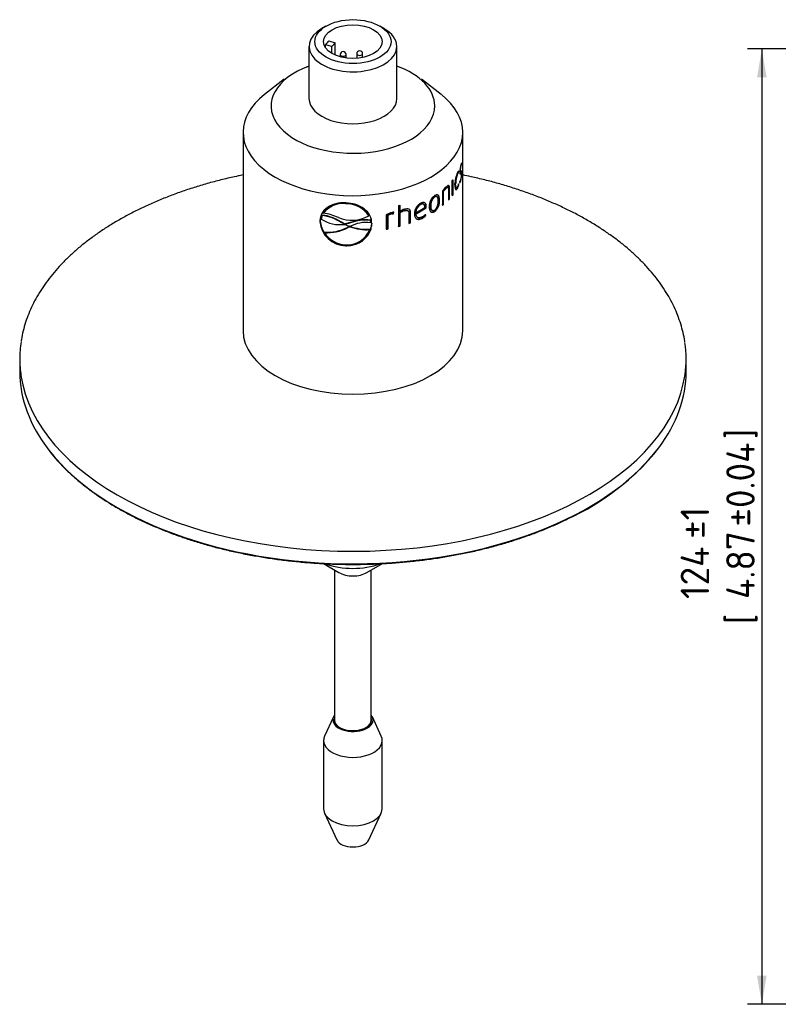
# Model space of a CAD drawing. Header units: millimetres. Extents: x 0 to 296, y -88 to 205.
# Tile 2 of 4: x 3 to 96, y 51 to 172. Entities that reach past the tile are written whole.
import ezdxf
from ezdxf.enums import TextEntityAlignment as Align

# ---------------------------------------------------------------- set-up
doc = ezdxf.new("R2010")
doc.units = ezdxf.units.MM
doc.layers.add('Default', color=7, linetype='Continuous')
doc.layers.add('SRV-HS-X3-30T', color=7, linetype='Continuous')
doc.styles.add('SEACAD_Solid_Edge_ISO', font='seiso.ttf')
doc.dimstyles.new('Rheonics_Publish', dxfattribs={"dimtxt": 3.5, "dimasz": 3.5, "dimexe": 1.75, "dimexo": 0, "dimgap": 0.875, "dimtad": 1, "dimdec": 0, "dimlfac": 1.052632, "dimdsep": 46, "dimtxsty": 'SEACAD_Solid_Edge_ISO', "dimblk1": '_SE_FILLED', "dimblk2": '_SE_FILLED', "dimsah": 1, "dimcen": 1.75, "dimazin": 0, "dimtfac": 0.5, "dimtdec": 3, "dimtmove": 0, "dimatfit": 3, "dimfxl": 1, "dimarcsym": 0})

# ---------------------------------------------------------------- blocks, each defined once
blk = doc.blocks.new('SE2')
at = {"layer": 'SRV-HS-X3-30T', "color": 7, "linetype": 'Continuous'}
for p, q in [((40.75, 171.66), (40.24, 171.36)), ((47.87, 171.36), (47.36, 171.66)), ((41.1, 169.83), (41.88, 169.6)), ((41.88, 169.6), (41.46, 169.14)), ((41.88, 168.09), (41.88, 169.6)), ((38.66, 169.16), (38.66, 162.77)), ((40.68, 169.02), (40.68, 169.37)), ((41.46, 169.14), (40.68, 169.37)), ((41.46, 168.31), (41.46, 169.14)), ((44.53, 168.26), (44.53, 167.69)), ((45.25, 167.79), (45.25, 168.26)), ((49.46, 162.77), (49.46, 169.16)), ((42.49, 168.16), (42.49, 167.88)), ((43.21, 167.73), (43.21, 168.16)), ((38.56, 166.71), (38.33, 166.62)), ((49.78, 166.62), (49.55, 166.71)), ((35.62, 165.14), (33.19, 163.24)), ((54.92, 163.24), (52.49, 165.14)), ((30.56, 158.61), (30.56, 134.21)), ((57.56, 134.21), (57.56, 158.61)), ((56.96, 153.64), (56.97, 153.75)), ((57.05, 153.63), (57.07, 153.83)), ((57.16, 153.89), (57.24, 153.88)), ((57.19, 153.72), (57.28, 153.71)), ((57.25, 154.48), (57.34, 154.47)), ((57.33, 154.64), (57.42, 154.64)), ((57.42, 154.64), (57.43, 154.85)), ((56.25, 152.65), (56.25, 150.78)), ((56.27, 150.93), (56.27, 152.68)), ((56.36, 150.91), (56.36, 152.78)), ((56.84, 153.51), (56.92, 153.49)), ((56.96, 153.64), (57.05, 153.63)), ((57.2, 152.59), (57.17, 152.37)), ((57.22, 152.62), (57.31, 152.61)), ((57.23, 153.56), (57.32, 153.55)), ((57.38, 153.62), (57.29, 153.62)), ((57.38, 153.6), (57.44, 153.59)), ((55.05, 151.37), (55.05, 149.6)), ((55.12, 151.4), (55.19, 151.37)), ((55.12, 149.74), (55.12, 151.4)), ((55.19, 149.72), (55.19, 151.37)), ((55.42, 151.75), (55.5, 151.72)), ((55.73, 151.83), (55.65, 151.86)), ((55.82, 151.57), (55.82, 150.29)), ((55.86, 151.73), (55.94, 151.71)), ((55.86, 150.45), (55.86, 151.73)), ((55.94, 150.42), (55.94, 151.71)), ((56.6, 152.32), (56.68, 152.3)), ((56.71, 151.81), (56.8, 151.8)), ((56.83, 151.73), (56.92, 151.72)), ((57.02, 152.16), (57.07, 152.15)), ((57.07, 152.15), (57.05, 152.26)), ((54.03, 150.68), (54.09, 150.65)), ((54.37, 150.7), (54.3, 150.74)), ((54.63, 150.3), (54.7, 150.26)), ((55.86, 150.45), (55.94, 150.42)), ((56.27, 150.93), (56.36, 150.91)), ((43.17, 149.88), (43.17, 149.82)), ((49.65, 149.6), (49.65, 147.03)), ((49.84, 148.92), (49.84, 149.65)), ((49.84, 148.92), (49.87, 148.87)), ((49.87, 148.87), (49.87, 149.66)), ((50.32, 149), (50.36, 148.96)), ((50.84, 148.93), (50.79, 148.97)), ((51.77, 148.61), (53.02, 149.38)), ((51.81, 148.72), (52.9, 149.38)), ((51.82, 148.57), (53.08, 149.34)), ((52.35, 149.78), (52.4, 149.74)), ((52.76, 149.76), (52.7, 149.8)), ((53.02, 149.49), (53.08, 149.46)), ((53.02, 149.38), (53.02, 149.49)), ((53.02, 149.38), (53.08, 149.34)), ((53.08, 149.34), (53.08, 149.46)), ((53.55, 149.59), (53.62, 149.56)), ((53.74, 149.04), (53.8, 149)), ((54.03, 148.91), (54.09, 148.88)), ((55.12, 149.74), (55.19, 149.72)), ((40.04, 147.69), (40.01, 147.64)), ((40.28, 148.43), (40.16, 147.99)), ((40.29, 148.38), (40.16, 147.93)), ((40.16, 147.99), (40.16, 147.93)), ((40.28, 148.43), (40.29, 148.38)), ((40.42, 148.7), (40.42, 148.64)), ((46.01, 148.39), (46.02, 148.33)), ((46.23, 147.64), (46.21, 147.81)), ((46.21, 147.81), (46.21, 147.76)), ((46.25, 147.47), (46.21, 147.76)), ((48.15, 148.47), (48.15, 146.69)), ((48.36, 148.45), (48.39, 148.4)), ((48.36, 146.79), (48.36, 148.45)), ((48.39, 146.74), (48.39, 148.4)), ((48.83, 148.62), (48.99, 148.64)), ((48.83, 148.62), (48.87, 148.57)), ((48.87, 148.57), (49.03, 148.6)), ((48.99, 148.64), (49.03, 148.78)), ((48.99, 148.64), (49.03, 148.6)), ((49.03, 148.6), (49.08, 148.78)), ((49.07, 148.78), (49.08, 148.78)), ((49.84, 148.74), (49.87, 148.69)), ((49.84, 147.13), (49.84, 148.74)), ((49.87, 147.09), (49.87, 148.69)), ((50.92, 148.69), (50.92, 147.41)), ((51.08, 148.82), (51.13, 148.77)), ((51.08, 147.53), (51.08, 148.82)), ((51.13, 147.48), (51.13, 148.77)), ((51.76, 148.77), (51.81, 148.72)), ((51.77, 148.61), (51.82, 148.57)), ((51.93, 148.21), (51.98, 148.16)), ((52.42, 148.04), (52.48, 148)), ((52.97, 148.43), (52.94, 148.49)), ((53.03, 148.39), (52.96, 148.52)), ((52.97, 148.43), (53.03, 148.39)), ((43, 147.35), (42.64, 147.55)), ((42.64, 147.55), (42.65, 147.5)), ((43.01, 147.3), (42.65, 147.5)), ((43, 147.35), (43.01, 147.3)), ((43.02, 147.28), (43.05, 147.28)), ((43.05, 147.28), (43.67, 147.01)), ((43.74, 147.51), (43.09, 147.35)), ((43.75, 147.46), (43.09, 147.29)), ((43.09, 147.35), (43.09, 147.29)), ((43.65, 147.05), (43.38, 146.92)), ((43.66, 147), (43.38, 146.86)), ((43.38, 146.92), (43.38, 146.86)), ((43.65, 147.02), (43.66, 147)), ((43.7, 147.02), (43.7, 147)), ((43.74, 147.51), (43.75, 147.46)), ((46.11, 146.7), (46.12, 146.64)), ((46.24, 147.59), (46.23, 147.64)), ((46.37, 147.45), (46.38, 147.4)), ((48.36, 146.79), (48.39, 146.74)), ((49.84, 147.13), (49.87, 147.09)), ((51.08, 147.53), (51.13, 147.48)), ((40.55, 146.32), (40.56, 146.26)), ((43.18, 144.72), (43.17, 144.67)), ((3.11, 130.75), (3.11, 129.21)), ((85.01, 129.21), (85.01, 130.75)), ((40.43, 105.6), (42.34, 104.49)), ((45.77, 104.49), (47.68, 105.6)), ((41.8, 104.8), (41.8, 86.35)), ((46.31, 86.35), (46.31, 104.8)), ((41.66, 86.74), (40.58, 84.39)), ((47.53, 84.39), (46.45, 86.74)), ((40.46, 83.85), (40.46, 75.45)), ((47.66, 75.45), (47.66, 83.85)), ((40.58, 74.92), (42.1, 71.62)), ((46.01, 71.62), (47.53, 74.92))]:
    blk.add_line(p, q, dxfattribs=at)
for centre, radius, start, end in [((42.85, 168.16), 0.36, 0, 180), ((44.89, 168.26), 0.36, 0, 180), ((60.37, 153.66), 3.18, 162.3169, 178.6821), ((59.42, 153.83), 2.18, 162.8988, 178.7585), ((59.94, 152.22), 3.35, 154.5166, 180.8691), ((59.37, 152.39), 2.68, 155.5971, 181.7613), ((54.11, 153.54), 3.34, 343.9392, 0.9575), ((55.11, 153.44), 2.3, 343.501, 0.335), ((57.87, 149.37), 3.46, 133.3097, 144.6528), ((56.98, 150.06), 2.3, 132.8346, 144.2798), ((57.08, 150.01), 2.32, 132.828, 144.2021), ((59.3, 152.4), 2.71, 180.8689, 181.6707), ((55.25, 152.55), 1.78, 332.8895, 337.3286), ((55.56, 152.59), 1.53, 333.2577, 347.218), ((55.28, 152.55), 1.84, 332.9793, 347.3265), ((55.04, 149.52), 1.6, 126.1397, 182.4491), ((54.81, 149.69), 1.26, 128.409, 184.5435), ((54.88, 149.65), 1.26, 128.2759, 184.4703), ((53.01, 150.18), 1.62, 308.7879, 4.2892), ((53.08, 150.15), 1.63, 308.6707, 4.2102), ((42.84, 146.85), 3.04, 83.77, 142.6382), ((42.84, 146.8), 3.04, 83.8147, 142.6917), ((43.26, 146.59), 3.29, 33.0869, 91.61), ((43.26, 146.54), 3.28, 33.0731, 91.6303), ((50.79, 147.56), 1.51, 108.0043, 128.8982), ((50.95, 147.45), 1.79, 108.3713, 127.1684), ((50.83, 147.5), 1.53, 107.9895, 128.7644), ((53.02, 148.64), 1.4, 116.171, 181.6702), ((52.87, 148.8), 1.11, 117.8686, 181.7433), ((52.92, 148.75), 1.11, 117.7256, 181.6362), ((43.23, 147.92), 3.2, 184.1443, 269.0237), ((42.47, 151.47), 4.22, 236.8852, 277.4708), ((39.64, 143.11), 5.36, 55.9547, 83.1737), ((39.66, 143.07), 5.34, 55.9753, 83.2589), ((39.8, 142.82), 5.86, 64.977, 83.943), ((43.94, 151.93), 4.15, 246.4031, 299.9639), ((45.54, 142.96), 4.89, 82.1655, 111.5472), ((45.55, 142.91), 4.89, 82.1428, 111.5654), ((49.49, 146.01), 2.8, 102.3709, 118.7087), ((49.22, 146.8), 1.86, 101.9863, 117.68), ((49.26, 146.73), 1.88, 101.9867, 117.5763), ((49.1, 148.16), 0.623, 91.498, 108.9025), ((51.71, 149.6), 1.72, 294.6505, 317.1167), ((51.76, 149.57), 1.74, 294.6429, 317.0055), ((51.83, 149.56), 1.54, 295.1778, 317.2146), ((43.22, 147.89), 3.22, 184.3399, 269.1669), ((40.84, 151.93), 5.62, 267.0933, 296.8575), ((40.84, 151.89), 5.63, 267.1758, 296.877), ((44.93, 169.98), 22.71, 265.1197, 265.3299), ((44.94, 170.08), 22.86, 265.1509, 265.3598), ((43.35, 147.76), 2.99, 266.6573, 338.0228), ((44.04, 169.71), 22.71, 269.02, 269.1277), ((45.65, 143.4), 4.12, 81.7567, 118.753), ((45.79, 152.94), 6.25, 250.3876, 272.9711), ((45.8, 152.89), 6.26, 250.4063, 272.9503), ((43.29, 148.04), 3.26, 212.9319, 267.8486), ((57.91, 138.7), 30.33, 294.3892, 321.4189)]:
    blk.add_arc(centre, radius, start, end, dxfattribs=at)
for major_axis in [(4.68, 0), (-3.6, 0)]:
    blk.add_ellipse((44.06, 169.75), major_axis=major_axis, ratio=0.57735, dxfattribs=at)
for centre, major_axis, start_param, end_param in [((44.06, 169.16), (5.4, 0), 2.356195, 6.283185), ((44.06, 169.16), (5.4, 0), 0, 0.785398), ((44.06, 168.64), (-3.6, 0), 5.673384, 5.92404), ((44.89, 168.26), (0.36, 0), 3.141593, 6.283185), ((42.85, 168.16), (0.36, 0), 3.141593, 6.283185), ((44.06, 161.84), (10.06, 0), 2.137285, 6.283185), ((44.06, 161.84), (10.06, 0), 0, 1.004308), ((44.06, 158.61), (13.5, 0), 2.506399, 6.283185), ((44.06, 162.77), (-5.4, 0), 0, 3.141593), ((44.06, 158.61), (13.5, 0), 0, 0.635193), ((44.06, 155.99), (13.5, 0), -0.443325, -0.424755), ((44.06, 154.12), (13.41, 0), -0.501134, -0.494598), ((44.06, 154.12), (13.5, 0), -0.513172, -0.494598), ((44.06, 154.12), (13.41, 0), -0.428974, -0.424755), ((44.06, 154.12), (13.5, 0), -0.443325, -0.424755), ((44.06, 156.69), (13.5, 0), -1.143675, -1.1251), ((44.06, 154.12), (13.41, 0), -0.609792, -0.600696), ((44.06, 154.12), (13.5, 0), -0.61927, -0.600696), ((44.06, 154.12), (13.41, 0), -1.262722, -1.244148), ((44.06, 154.12), (13.5, 0), -1.262722, -1.244148), ((44.06, 154.12), (13.41, 0), -1.143675, -1.1251), ((44.06, 154.12), (13.5, 0), -1.143675, -1.1251), ((44.06, 154.12), (13.41, 0), -1.033611, -1.019002), ((44.06, 154.12), (13.5, 0), -1.037577, -1.019002), ((44.06, 134.21), (13.5, 0), 3.141593, 6.283185), ((44.06, 130.75), (-40.95, 0), 6.193921, 6.283185), ((44.06, 130.75), (-40.95, 0), 3.05968, 3.226496), ((44.06, 130.75), (-40.95, 0), 0, 0.08674), ((44.06, 129.21), (-40.95, 0), 0, 0.421515), ((44.06, 130.75), (-40.95, 0), 0.08674, 3.05968), ((44.06, 129.21), (-40.95, 0), 2.734055, 3.141593), ((44.06, 129.21), (-40.95, 0), 0.421515, 2.734055), ((44.06, 108.61), (6.25, 0), 4.141086, 5.277865), ((44.06, 105.48), (-2.43, 0), 0.785398, 2.356195), ((44.06, 86.38), (-2.47, 0), 5.861872, 6.283185), ((44.06, 86.38), (-2.47, 0), 0, 3.562906), ((44.06, 86.38), (-2.29, 0), 6.104766, 6.283185), ((44.06, 86.38), (-2.29, 0), 0, 3.320012), ((44.06, 86.35), (2.26, 0), 3.141593, 3.926991), ((44.06, 86.35), (2.26, 0), 5.497787, 6.283185), ((44.06, 83.85), (-3.6, 0), 6.02289, 6.283185), ((44.06, 83.85), (-3.6, 0), 0, 3.401888), ((44.06, 75.45), (3.6, 0), 3.141593, 6.283185), ((44.06, 71.92), (2.02, 0), 3.401888, 6.02289)]:
    blk.add_ellipse(centre, major_axis=major_axis, ratio=0.57735, start_param=start_param, end_param=end_param, dxfattribs=at)
for points in [[(57.07, 153.83), (57.03, 153.83), (56.98, 153.76), (56.92, 153.66)], [(57.43, 154.85), (57.41, 154.83), (57.37, 154.75), (57.34, 154.63)], [(56.92, 153.49), (56.97, 153.58), (57.01, 153.63), (57.05, 153.63)], [(57.19, 152.54), (57.2, 152.57), (57.21, 152.59), (57.22, 152.62)], [(57.21, 153.53), (57.22, 153.54), (57.22, 153.55), (57.23, 153.56)], [(57.23, 153.56), (57.25, 153.59), (57.27, 153.63), (57.29, 153.62)], [(46.37, 147.45), (46.36, 147.65), (46.34, 147.84), (46.29, 148.03)]]:
    blk.add_open_spline(points, degree=3, dxfattribs=at)
for points, knots in [([(57.19, 153.74), (57.19, 153.67), (57.19, 153.61), (57.21, 153.52), (57.22, 153.5), (57.25, 153.48), (57.26, 153.49), (57.29, 153.51), (57.31, 153.53), (57.32, 153.55)], [0, 0, 0, 0, 0.25, 0.25, 0.5, 0.5, 0.75, 0.75, 1, 1, 1, 1]), ([(57.34, 153.77), (57.32, 153.74), (57.3, 153.71), (57.27, 153.71), (57.26, 153.73), (57.25, 153.79), (57.24, 153.83), (57.24, 153.88)], [0, 0, 0, 0, 0.5, 0.5, 0.75, 0.75, 1, 1, 1, 1]), ([(57.34, 154.47), (57.35, 154.52), (57.37, 154.56), (57.4, 154.62), (57.41, 154.63), (57.42, 154.64)], [0, 0, 0, 0, 0.5, 0.5, 1, 1, 1, 1]), ([(57.44, 153.59), (57.44, 153.66), (57.44, 153.73), (57.43, 153.81), (57.42, 153.84), (57.4, 153.85), (57.39, 153.84), (57.37, 153.81), (57.35, 153.79), (57.34, 153.77)], [0, 0, 0, 0, 0.25, 0.25, 0.5, 0.5, 0.75, 0.75, 1, 1, 1, 1]), ([(57.35, 153.6), (57.35, 153.67), (57.35, 153.73), (57.35, 153.78), (57.35, 153.78), (57.35, 153.78)], [0, 0, 0, 0, 0.25, 0.25, 0.2642005, 0.2642005, 0.2642005, 0.2642005]), ([(30.55, 153.36), (30.35, 153.32), (29.57, 153.16), (28.24, 152.86), (26.57, 152.42), (24.93, 151.95), (23.33, 151.43), (21.78, 150.87), (20.26, 150.27), (18.8, 149.63), (17.38, 148.95), (16.01, 148.24), (14.71, 147.49), (13.46, 146.71), (12.27, 145.89), (11.14, 145.04), (10.08, 144.17), (9.09, 143.26), (8.16, 142.33), (7.31, 141.38), (6.54, 140.4), (5.84, 139.4), (5.21, 138.39), (4.67, 137.36), (4.2, 136.31), (3.82, 135.26), (3.52, 134.2), (3.34, 133.4), (3.29, 133), (3.28, 132.93)], [0.6145092, 0.6145092, 0.6145092, 0.6145092, 0.6198198, 0.6349361, 0.6500549, 0.6651766, 0.6803013, 0.6954292, 0.7105606, 0.7256954, 0.7408337, 0.7559752, 0.7711196, 0.7862663, 0.8014145, 0.8165626, 0.8317086, 0.8468504, 0.8619849, 0.877109, 0.8922186, 0.9073095, 0.9223774, 0.9374183, 0.9524288, 0.967407, 0.9823526, 0.9972678, 1, 1, 1, 1]), ([(57.17, 152.37), (57.2, 152.38), (57.22, 152.42), (57.27, 152.5), (57.29, 152.55), (57.31, 152.61)], [0, 0, 0, 0, 0.5, 0.5, 1, 1, 1, 1]), ([(57.31, 152.78), (57.29, 152.73), (57.27, 152.69), (57.24, 152.62), (57.22, 152.6), (57.2, 152.59)], [0, 0, 0, 0, 0.5, 0.5, 1, 1, 1, 1]), ([(57.32, 153.55), (57.34, 153.58), (57.36, 153.62), (57.39, 153.62), (57.4, 153.6), (57.4, 153.55), (57.41, 153.5), (57.41, 153.45)], [0, 0, 0, 0, 0.5, 0.5, 0.75, 0.75, 1, 1, 1, 1]), ([(84.85, 132.83), (84.84, 132.86), (84.8, 133.23), (84.64, 134), (84.36, 135.05), (83.99, 136.1), (83.55, 137.14), (83.02, 138.17), (82.42, 139.18), (81.73, 140.18), (80.98, 141.16), (80.15, 142.12), (79.24, 143.05), (78.27, 143.96), (77.23, 144.84), (76.12, 145.69), (74.94, 146.52), (73.71, 147.31), (72.41, 148.07), (71.06, 148.79), (69.66, 149.47), (68.2, 150.12), (66.7, 150.73), (65.15, 151.3), (63.56, 151.83), (61.93, 152.32), (60.27, 152.76), (58.81, 153.1), (57.9, 153.3), (57.56, 153.36)], [0, 0, 0, 0, 0.0013618, 0.0162256, 0.0311053, 0.046008, 0.0609387, 0.0759004, 0.0908934, 0.1059165, 0.120967, 0.1360412, 0.1511349, 0.1662442, 0.1813652, 0.1964945, 0.2116292, 0.226767, 0.2419059, 0.2570443, 0.2721811, 0.2873157, 0.3024477, 0.3175769, 0.3327032, 0.3478267, 0.3629473, 0.3780653, 0.3869638, 0.3869638, 0.3869638, 0.3869638]), ([(55.42, 151.75), (55.46, 151.78), (55.5, 151.82), (55.58, 151.86), (55.62, 151.87), (55.65, 151.86)], [0, 0, 0, 0, 0.25, 0.25, 0.4935578, 0.4935578, 0.4935578, 0.4935578]), ([(55.94, 151.71), (55.94, 151.75), (55.94, 151.8), (55.93, 151.87), (55.92, 151.91), (55.9, 151.97), (55.89, 152), (55.85, 152.03), (55.84, 152.05), (55.77, 152.07), (55.72, 152.05), (55.61, 151.99), (55.56, 151.94), (55.5, 151.89)], [0, 0, 0, 0, 0.125, 0.125, 0.25, 0.25, 0.375, 0.375, 0.5, 0.5, 0.75, 0.75, 1, 1, 1, 1]), ([(55.5, 151.72), (55.54, 151.76), (55.58, 151.79), (55.66, 151.83), (55.7, 151.84), (55.76, 151.82), (55.78, 151.79), (55.81, 151.7), (55.82, 151.64), (55.82, 151.57)], [0, 0, 0, 0, 0.25, 0.25, 0.5, 0.5, 0.75, 0.75, 1, 1, 1, 1]), ([(55.86, 151.73), (55.86, 151.78), (55.86, 151.82), (55.85, 151.9), (55.84, 151.93), (55.82, 152), (55.81, 152.02), (55.78, 152.06), (55.76, 152.07), (55.74, 152.08)], [0, 0, 0, 0, 0.125, 0.125, 0.25, 0.25, 0.375, 0.375, 0.4930116, 0.4930116, 0.4930116, 0.4930116]), ([(56.59, 152.17), (56.59, 152.11), (56.59, 152.05), (56.6, 151.94), (56.6, 151.89), (56.62, 151.75), (56.64, 151.67), (56.69, 151.6), (56.71, 151.58), (56.74, 151.56), (56.76, 151.56), (56.81, 151.58), (56.83, 151.6), (56.87, 151.65), (56.9, 151.68), (56.92, 151.72)], [0, 0, 0, 0, 0.125, 0.125, 0.25, 0.25, 0.5, 0.5, 0.625, 0.625, 0.75, 0.75, 0.875, 0.875, 1, 1, 1, 1]), ([(56.72, 151.81), (56.69, 151.82), (56.67, 151.84), (56.63, 151.92), (56.62, 151.99), (56.6, 152.14), (56.6, 152.23), (56.6, 152.32)], [0.3008497, 0.3008497, 0.3008497, 0.3008497, 0.5, 0.5, 0.75, 0.75, 1, 1, 1, 1]), ([(56.66, 151.58), (56.67, 151.58), (56.68, 151.58), (56.72, 151.6), (56.74, 151.61), (56.79, 151.66), (56.81, 151.7), (56.83, 151.73)], [0.6606595, 0.6606595, 0.6606595, 0.6606595, 0.75, 0.75, 0.875, 0.875, 1, 1, 1, 1]), ([(56.92, 151.91), (56.89, 151.84), (56.85, 151.81), (56.79, 151.79), (56.76, 151.81), (56.72, 151.9), (56.7, 151.97), (56.69, 152.12), (56.68, 152.21), (56.68, 152.3)], [0, 0, 0, 0, 0.25, 0.25, 0.5, 0.5, 0.75, 0.75, 1, 1, 1, 1]), ([(54.3, 150.73), (54.28, 150.74), (54.26, 150.75), (54.21, 150.75), (54.18, 150.75), (54.1, 150.72), (54.07, 150.7), (54.03, 150.68)], [0.6629254, 0.6629254, 0.6629254, 0.6629254, 0.75, 0.75, 0.875, 0.875, 1, 1, 1, 1]), ([(54.7, 150.26), (54.7, 150.32), (54.7, 150.38), (54.69, 150.49), (54.68, 150.54), (54.66, 150.64), (54.65, 150.68), (54.61, 150.76), (54.59, 150.8), (54.54, 150.86), (54.51, 150.88), (54.45, 150.91), (54.41, 150.92), (54.33, 150.92), (54.28, 150.91), (54.19, 150.87), (54.14, 150.84), (54.09, 150.82)], [0, 0, 0, 0, 0.125, 0.125, 0.25, 0.25, 0.375, 0.375, 0.5, 0.5, 0.625, 0.625, 0.75, 0.75, 0.875, 0.875, 1, 1, 1, 1]), ([(54.54, 150.15), (54.54, 150.24), (54.54, 150.33), (54.51, 150.49), (54.49, 150.56), (54.42, 150.68), (54.37, 150.71), (54.28, 150.72), (54.24, 150.71), (54.17, 150.69), (54.13, 150.67), (54.09, 150.65)], [0, 0, 0, 0, 0.25, 0.25, 0.5, 0.5, 0.75, 0.75, 0.875, 0.875, 1, 1, 1, 1]), ([(54.09, 149.05), (54.13, 149.07), (54.17, 149.1), (54.24, 149.17), (54.28, 149.21), (54.37, 149.35), (54.42, 149.45), (54.49, 149.66), (54.51, 149.77), (54.54, 149.96), (54.54, 150.06), (54.54, 150.15)], [0, 0, 0, 0, 0.125, 0.125, 0.25, 0.25, 0.5, 0.5, 0.75, 0.75, 1, 1, 1, 1]), ([(54.63, 150.3), (54.63, 150.35), (54.63, 150.41), (54.62, 150.52), (54.61, 150.57), (54.59, 150.67), (54.58, 150.71), (54.54, 150.79), (54.52, 150.83), (54.47, 150.89), (54.44, 150.92), (54.41, 150.93)], [0, 0, 0, 0, 0.125, 0.125, 0.25, 0.25, 0.375, 0.375, 0.5, 0.5, 0.6227575, 0.6227575, 0.6227575, 0.6227575]), ([(43.17, 149.93), (43.07, 149.94), (42.96, 149.94), (42.75, 149.93), (42.65, 149.93), (42.34, 149.9), (42.13, 149.86), (41.75, 149.76), (41.57, 149.7), (41.23, 149.55), (41.07, 149.46), (40.63, 149.16), (40.4, 148.9), (40.17, 148.46), (40.11, 148.31), (40.05, 148.06), (40.03, 147.98), (40.01, 147.81), (40.01, 147.73), (40.01, 147.64)], [0, 0, 0, 0, 0.0625, 0.0625, 0.125, 0.125, 0.25, 0.25, 0.375, 0.375, 0.5, 0.5, 0.75, 0.75, 0.875, 0.875, 0.9375, 0.9375, 1, 1, 1, 1]), ([(46.38, 147.4), (46.37, 147.75), (46.3, 148.08), (45.98, 148.69), (45.74, 148.96), (45.15, 149.42), (44.79, 149.59), (44.01, 149.85), (43.6, 149.91), (43.17, 149.93)], [0, 0, 0, 0, 0.25, 0.25, 0.5, 0.5, 0.75, 0.75, 1, 1, 1, 1]), ([(50.32, 149), (50.39, 149.02), (50.46, 149.04), (50.6, 149.05), (50.66, 149.05), (50.74, 149.01), (50.77, 148.99), (50.79, 148.97)], [0, 0, 0, 0, 0.25, 0.25, 0.5, 0.5, 0.6355123, 0.6355123, 0.6355123, 0.6355123]), ([(50.36, 148.96), (50.43, 148.98), (50.5, 148.99), (50.64, 149.01), (50.7, 149), (50.81, 148.96), (50.86, 148.92), (50.91, 148.81), (50.92, 148.75), (50.92, 148.69)], [0, 0, 0, 0, 0.25, 0.25, 0.5, 0.5, 0.75, 0.75, 1, 1, 1, 1]), ([(51.13, 148.77), (51.13, 148.81), (51.13, 148.86), (51.11, 148.94), (51.1, 148.98), (51.07, 149.05), (51.04, 149.08), (50.99, 149.13), (50.96, 149.15), (50.85, 149.2), (50.76, 149.2), (50.58, 149.19), (50.49, 149.17), (50.39, 149.14)], [0, 0, 0, 0, 0.125, 0.125, 0.25, 0.25, 0.375, 0.375, 0.5, 0.5, 0.75, 0.75, 1, 1, 1, 1]), ([(51.08, 148.82), (51.08, 148.86), (51.08, 148.9), (51.07, 148.98), (51.05, 149.02), (51.02, 149.09), (51, 149.12), (50.97, 149.14)], [0, 0, 0, 0, 0.125, 0.125, 0.25, 0.25, 0.3705355, 0.3705355, 0.3705355, 0.3705355]), ([(52.7, 149.8), (52.66, 149.83), (52.61, 149.84), (52.49, 149.83), (52.42, 149.81), (52.35, 149.78)], [0.5379071, 0.5379071, 0.5379071, 0.5379071, 0.75, 0.75, 1, 1, 1, 1]), ([(53.08, 149.46), (53.08, 149.5), (53.08, 149.55), (53.06, 149.65), (53.06, 149.69), (53.02, 149.81), (52.97, 149.88), (52.85, 149.97), (52.77, 149.99), (52.64, 149.98), (52.59, 149.97), (52.5, 149.94), (52.45, 149.92), (52.4, 149.9)], [0, 0, 0, 0, 0.125, 0.125, 0.25, 0.25, 0.5, 0.5, 0.75, 0.75, 0.875, 0.875, 1, 1, 1, 1]), ([(52.9, 149.38), (52.9, 149.45), (52.89, 149.52), (52.85, 149.65), (52.83, 149.71), (52.74, 149.78), (52.68, 149.8), (52.55, 149.79), (52.48, 149.77), (52.4, 149.74)], [0, 0, 0, 0, 0.25, 0.25, 0.5, 0.5, 0.75, 0.75, 1, 1, 1, 1]), ([(53.02, 149.49), (53.02, 149.54), (53.02, 149.59), (53, 149.69), (53, 149.73), (52.96, 149.85), (52.91, 149.92), (52.85, 149.97), (52.85, 149.97), (52.84, 149.97)], [0, 0, 0, 0, 0.125, 0.125, 0.25, 0.25, 0.5, 0.5, 0.5147831, 0.5147831, 0.5147831, 0.5147831]), ([(53.44, 149.45), (53.44, 149.4), (53.44, 149.34), (53.45, 149.23), (53.46, 149.18), (53.49, 149.08), (53.5, 149.03), (53.54, 148.95), (53.56, 148.91), (53.62, 148.85), (53.65, 148.82), (53.73, 148.78), (53.77, 148.78), (53.86, 148.78), (53.9, 148.79), (54, 148.82), (54.05, 148.85), (54.09, 148.88)], [0, 0, 0, 0, 0.125, 0.125, 0.25, 0.25, 0.375, 0.375, 0.5, 0.5, 0.625, 0.625, 0.75, 0.75, 0.875, 0.875, 1, 1, 1, 1]), ([(53.55, 149.59), (53.56, 149.5), (53.56, 149.41), (53.59, 149.25), (53.61, 149.18), (53.67, 149.09), (53.7, 149.06), (53.74, 149.04)], [0, 0, 0, 0, 0.25, 0.25, 0.5, 0.5, 0.6506619, 0.6506619, 0.6506619, 0.6506619]), ([(53.61, 148.85), (53.61, 148.85), (53.62, 148.84), (53.66, 148.82), (53.7, 148.81), (53.79, 148.81), (53.84, 148.82), (53.93, 148.85), (53.98, 148.88), (54.03, 148.91)], [0.6031381, 0.6031381, 0.6031381, 0.6031381, 0.625, 0.625, 0.75, 0.75, 0.875, 0.875, 1, 1, 1, 1]), ([(53.62, 149.56), (53.62, 149.47), (53.62, 149.38), (53.65, 149.22), (53.68, 149.14), (53.75, 149.03), (53.81, 148.99), (53.91, 148.98), (53.94, 148.98), (54.02, 149), (54.06, 149.03), (54.09, 149.05)], [0, 0, 0, 0, 0.25, 0.25, 0.5, 0.5, 0.75, 0.75, 0.875, 0.875, 1, 1, 1, 1]), ([(40.26, 148.63), (40.19, 148.5), (40.13, 148.35), (40.07, 148.11), (40.06, 148.03), (40.04, 147.86), (40.04, 147.78), (40.04, 147.69)], [0.7562634, 0.7562634, 0.7562634, 0.7562634, 0.875, 0.875, 0.9375, 0.9375, 1, 1, 1, 1]), ([(51.62, 148.6), (51.62, 148.54), (51.62, 148.48), (51.64, 148.36), (51.65, 148.31), (51.7, 148.15), (51.75, 148.06), (51.91, 147.93), (52.01, 147.9), (52.18, 147.9), (52.24, 147.91), (52.36, 147.95), (52.42, 147.97), (52.48, 148)], [0, 0, 0, 0, 0.125, 0.125, 0.25, 0.25, 0.5, 0.5, 0.75, 0.75, 0.875, 0.875, 1, 1, 1, 1]), ([(51.93, 148.21), (51.88, 148.25), (51.84, 148.3), (51.8, 148.41), (51.79, 148.44), (51.78, 148.53), (51.77, 148.57), (51.77, 148.61)], [0.5292276, 0.5292276, 0.5292276, 0.5292276, 0.75, 0.75, 0.875, 0.875, 1, 1, 1, 1]), ([(52.49, 148.17), (52.4, 148.13), (52.31, 148.11), (52.15, 148.09), (52.07, 148.11), (51.94, 148.19), (51.9, 148.25), (51.85, 148.36), (51.84, 148.4), (51.83, 148.48), (51.82, 148.53), (51.82, 148.57)], [0, 0, 0, 0, 0.25, 0.25, 0.5, 0.5, 0.75, 0.75, 0.875, 0.875, 1, 1, 1, 1]), ([(51.83, 148), (51.9, 147.96), (51.98, 147.94), (52.13, 147.95), (52.19, 147.95), (52.3, 147.99), (52.36, 148.01), (52.42, 148.04)], [0.5562463, 0.5562463, 0.5562463, 0.5562463, 0.75, 0.75, 0.875, 0.875, 1, 1, 1, 1]), ([(43.17, 144.67), (43.28, 144.67), (43.38, 144.67), (43.59, 144.68), (43.7, 144.69), (44.01, 144.74), (44.21, 144.79), (44.6, 144.92), (44.79, 145.01), (45.14, 145.22), (45.3, 145.33), (45.74, 145.72), (45.98, 146.04), (46.22, 146.54), (46.28, 146.71), (46.34, 146.97), (46.36, 147.06), (46.38, 147.23), (46.38, 147.31), (46.38, 147.4)], [0, 0, 0, 0, 0.0625, 0.0625, 0.125, 0.125, 0.25, 0.25, 0.375, 0.375, 0.5, 0.5, 0.75, 0.75, 0.875, 0.875, 0.9375, 0.9375, 1, 1, 1, 1]), ([(43.18, 144.72), (43.28, 144.72), (43.39, 144.72), (43.6, 144.73), (43.7, 144.74), (44.01, 144.79), (44.22, 144.84), (44.6, 144.98), (44.79, 145.07), (45.14, 145.27), (45.3, 145.39), (45.59, 145.65), (45.72, 145.8), (45.95, 146.1), (46.05, 146.26), (46.21, 146.59), (46.27, 146.76), (46.33, 147.02), (46.34, 147.11), (46.36, 147.28), (46.37, 147.37), (46.37, 147.45)], [0, 0, 0, 0, 0.0625, 0.0625, 0.125, 0.125, 0.25, 0.25, 0.375, 0.375, 0.5, 0.5, 0.625, 0.625, 0.75, 0.75, 0.875, 0.875, 0.9375, 0.9375, 1, 1, 1, 1]), ([(6.72, 119.48), (6.78, 119.4), (7.05, 119.03), (7.68, 118.3), (8.54, 117.38), (9.49, 116.47), (10.51, 115.59), (11.59, 114.74), (12.74, 113.91), (13.95, 113.12), (15.22, 112.35), (16.55, 111.63), (17.93, 110.93), (19.37, 110.28), (20.85, 109.66), (22.38, 109.08), (23.95, 108.54), (25.57, 108.04), (27.22, 107.58), (28.9, 107.17), (30.61, 106.8), (32.35, 106.48), (34.12, 106.2), (35.9, 105.96), (37.7, 105.78), (39.51, 105.63), (41.33, 105.54), (43.16, 105.49), (44.98, 105.49), (46.81, 105.54), (48.63, 105.64), (50.44, 105.78), (52.24, 105.97), (54.02, 106.2), (55.79, 106.48), (57.53, 106.81), (59.24, 107.18), (60.92, 107.59), (62.57, 108.05), (64.18, 108.55), (65.76, 109.09), (67.29, 109.67), (68.73, 110.27), (69.8, 110.76), (70.32, 111.01), (70.44, 111.07)], [0, 0, 0, 0, 0.005266, 0.029406, 0.053555, 0.07771, 0.10187, 0.126033, 0.150199, 0.174366, 0.198533, 0.222701, 0.246868, 0.271034, 0.295199, 0.319363, 0.343526, 0.367687, 0.391848, 0.416007, 0.440166, 0.464323, 0.48848, 0.512636, 0.536792, 0.560947, 0.585101, 0.609256, 0.63341, 0.657565, 0.68172, 0.705875, 0.73003, 0.754186, 0.778342, 0.802499, 0.826657, 0.850816, 0.874976, 0.899137, 0.9233, 0.947463, 0.971629, 0.994524, 1, 1, 1, 1])]:
    blk.add_open_spline(points, degree=3, knots=knots, dxfattribs=at)
blk = doc.blocks.new('DMBLK84')
at = {"layer": 'Default', "linetype": 'Continuous'}
for points in [[(93.73, 165.36), (94.9, 165.36), (94.32, 168.86)], [(93.73, 54.92), (94.32, 51.42), (94.9, 54.92)]]:
    blk.add_hatch(color=7, dxfattribs=at).paths.add_polyline_path(points)
at = {"layer": 'Default', "color": 7, "linetype": 'Continuous'}
for p, q in [((153.81, 168.86), (92.57, 168.86)), ((94.32, 168.86), (94.32, 51.42)), ((153.81, 51.42), (92.57, 51.42))]:
    blk.add_line(p, q, dxfattribs=at)
at = {"layer": 'Default', "color": 7, "linetype": 'Continuous', "style": 'SEACAD_Solid_Edge_ISO'}
for s, p in [('±0.04', (89.94, 110.14)), (']', (89.94, 120.88)), ('±1', (84.34, 108.63)), ('4.87', (89.94, 101.23)), ('124', (84.34, 101.23)), ('[', (89.94, 98.13))]:
    blk.add_text(s, height=3.5, rotation=90, dxfattribs=at).set_placement(p, align=Align.TOP_LEFT)
blk = doc.blocks.new('_SE_FILLED')
at = {"color": 0}
blk.add_line((0, 0), (-1, 0), dxfattribs=at)
blk.add_solid([(0, 0), (-1, -0.1665), (-1, 0.1665), (0, 0)], dxfattribs=at)

msp = doc.modelspace()

# ---------------------------------------------------------------- block references
at = {"layer": 'Default'}
msp.add_blockref('SE2', (0, 0), dxfattribs=at)

# ---------------------------------------------------------------- dimensions: what is measured, and where the dimension line sits
at = {"layer": 'Default', "color": 7, "linetype": 'Continuous'}
dim = msp.add_linear_dim(base=(94.315, 168.863), p1=(153.806, 168.863), p2=(153.806, 51.416), angle=270, text='\\A1;<> ±1', dimstyle='Rheonics_Publish', override={"dimpost": '\\X', "dimtdec": 2}, dxfattribs=at)
dim.commit()
dim.dimension.update_dxf_attribs({"geometry": 'DMBLK84', "text_midpoint": (94.315, 110.14), "dimtype": 161})

doc.saveas('drawing.dxf')
